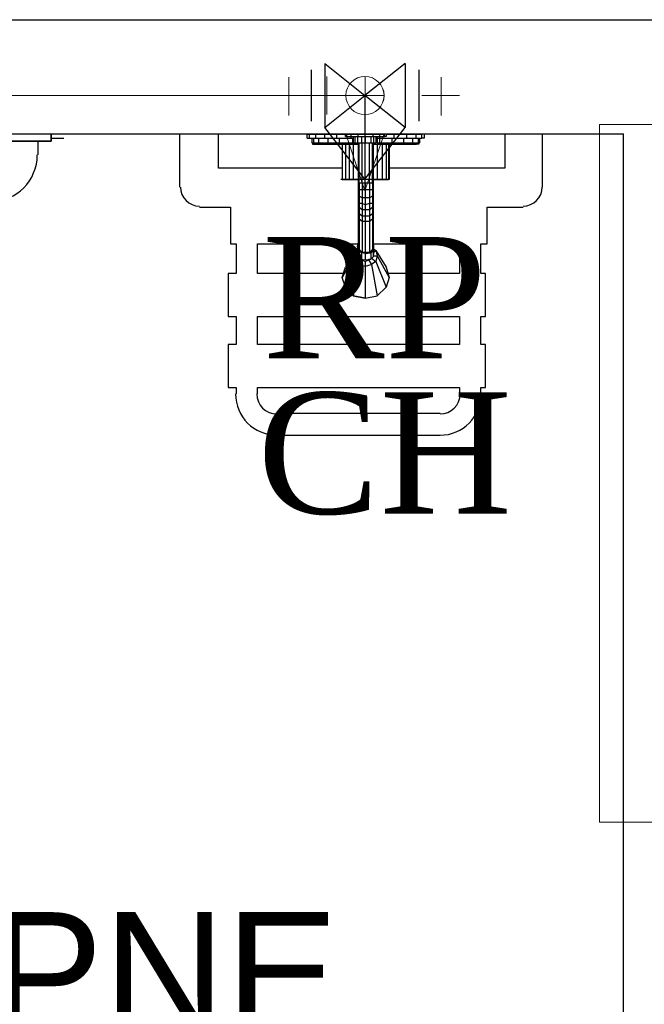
# Model space of a CAD drawing. Header units: millimetres. Extents: x 335 to 91596, y -1 to 84.
# Tile 49 of 87: x 381.25 to 382.34, y 19.31 to 21.03. Entities that reach past the tile are written whole.
import ezdxf

# ---------------------------------------------------------------- set-up
doc = ezdxf.new("R2010")
doc.units = ezdxf.units.MM
doc.header["$MEASUREMENT"] = 0
for name, color, linetype, lineweight in [('AF-Conexões detalhe', 7, 'Continuous', 20), ('AF-Textos conexão', 7, 'Continuous', 20), ('AF-Tubos detalhe', 5, 'Continuous', 20), ('DI-Detalhes', 7, 'Continuous', 20), ('Simbolos', 1, 'Continuous', 30), ('SIMBOLOS INT', 8, 'Continuous', 5), ('Simbolos_int', 1, 'Continuous', 30)]:
    doc.layers.add(name, color=color, linetype=linetype, lineweight=lineweight)
doc.styles.add('Arial', font='arial.ttf')
doc.styles.add('TimesNewRoman', font='times.ttf')

msp = doc.modelspace()

# ---------------------------------------------------------------- linework, layer by layer
at = {"color": 7}
for p, q in [((379.563, 21.0262), (383.497, 21.0262)), ((380.088, 20.8272), (382.303, 20.8272)), ((381.304, 20.8272), (381.304, 20.8142)), ((381.304, 20.8142), (381.304, 20.8272)), ((381.528, 20.8272), (381.528, 20.7342)), ((381.596, 20.7672), (381.596, 20.8272)), ((382.096, 20.8272), (382.096, 20.7672)), ((382.162, 20.7342), (382.162, 20.8272)), ((382.303, 17.1792), (382.303, 20.8272)), ((380.196, 20.8142), (381.304, 20.8142)), ((381.304, 20.8142), (381.21, 20.8142)), ((381.281, 20.8142), (381.281, 20.7902)), ((381.304, 20.8142), (381.281, 20.8142)), ((381.281, 20.8142), (381.281, 20.7902)), ((381.304, 20.8192), (381.326, 20.8192)), ((381.812, 20.7672), (381.596, 20.7672)), ((382.096, 20.7672), (381.894, 20.7672)), ((381.563, 20.6992), (381.617, 20.6992)), ((381.617, 20.6992), (381.617, 20.6352)), ((382.065, 20.6352), (382.065, 20.6992)), ((382.065, 20.6992), (382.128, 20.6992)), ((381.617, 20.6352), (381.627, 20.6352)), ((381.627, 20.6352), (381.627, 20.5832)), ((381.664, 20.5832), (381.664, 20.6352)), ((381.664, 20.6352), (381.84, 20.6352)), ((381.866, 20.6352), (382.017, 20.6352)), ((382.017, 20.6352), (382.017, 20.5832)), ((382.054, 20.5832), (382.054, 20.6352)), ((382.054, 20.6352), (382.065, 20.6352)), ((381.627, 20.5832), (381.613, 20.5832)), ((381.613, 20.5832), (381.613, 20.5082)), ((381.814, 20.5832), (381.664, 20.5832)), ((382.017, 20.5832), (381.893, 20.5832)), ((382.062, 20.5832), (382.054, 20.5832)), ((382.062, 20.5082), (382.062, 20.5832)), ((381.613, 20.5082), (381.627, 20.5082)), ((381.627, 20.5082), (381.627, 20.4592)), ((381.664, 20.4592), (381.664, 20.5082)), ((381.664, 20.5082), (382.017, 20.5082)), ((382.017, 20.5082), (382.017, 20.4592)), ((382.054, 20.4592), (382.054, 20.5082)), ((382.054, 20.5082), (382.062, 20.5082)), ((381.627, 20.4592), (381.613, 20.4592)), ((381.613, 20.4592), (381.613, 20.3842)), ((382.017, 20.4592), (381.664, 20.4592)), ((382.062, 20.4592), (382.054, 20.4592)), ((382.062, 20.3842), (382.062, 20.4592)), ((381.613, 20.3842), (381.627, 20.3842)), ((381.627, 20.3842), (381.627, 20.3732)), ((381.664, 20.3732), (381.664, 20.3842)), ((381.664, 20.3842), (381.665, 20.3842)), ((381.665, 20.3842), (382.017, 20.3842)), ((382.017, 20.3842), (382.017, 20.3732)), ((382.054, 20.3732), (382.054, 20.3842)), ((382.054, 20.3842), (382.062, 20.3842)), ((381.84, 20.3392), (381.698, 20.3392)), ((381.983, 20.3392), (381.84, 20.3392)), ((381.698, 20.3012), (381.84, 20.3012)), ((381.84, 20.3012), (381.983, 20.3012))]:
    msp.add_line(p, q, dxfattribs=at)
at = {"color": 8}
for p, q in [((381.751, 20.8192), (381.751, 20.8262)), ((381.751, 20.8262), (381.755, 20.8262)), ((381.755, 20.8262), (381.766, 20.8262)), ((381.755, 20.8192), (381.755, 20.8262)), ((381.766, 20.8262), (381.782, 20.8262)), ((381.766, 20.8192), (381.766, 20.8262)), ((381.782, 20.8262), (381.803, 20.8262)), ((381.782, 20.8192), (381.782, 20.8262)), ((381.803, 20.8262), (381.818, 20.8262)), ((381.803, 20.8192), (381.803, 20.8262)), ((381.818, 20.8222), (381.818, 20.8262)), ((381.818, 20.8262), (381.82, 20.8262)), ((381.82, 20.8262), (381.828, 20.8262)), ((381.82, 20.8222), (381.82, 20.8262)), ((381.828, 20.8262), (381.84, 20.8262)), ((381.828, 20.8222), (381.828, 20.8262)), ((381.84, 20.8262), (381.852, 20.8262)), ((381.84, 20.8222), (381.84, 20.8262)), ((381.852, 20.8262), (381.866, 20.8262)), ((381.852, 20.8222), (381.852, 20.8262)), ((381.866, 20.8262), (381.878, 20.8262)), ((381.866, 20.8222), (381.866, 20.8262)), ((381.878, 20.8262), (381.886, 20.8262)), ((381.878, 20.8222), (381.878, 20.8262)), ((381.889, 20.8262), (381.886, 20.8262)), ((381.886, 20.8222), (381.886, 20.8262)), ((381.889, 20.8262), (381.889, 20.8222)), ((381.889, 20.8262), (381.903, 20.8262)), ((381.903, 20.8262), (381.925, 20.8262)), ((381.903, 20.8192), (381.903, 20.8262)), ((381.925, 20.8262), (381.941, 20.8262)), ((381.925, 20.8192), (381.925, 20.8262)), ((381.941, 20.8262), (381.951, 20.8262)), ((381.941, 20.8192), (381.941, 20.8262)), ((381.955, 20.8262), (381.951, 20.8262)), ((381.951, 20.8192), (381.951, 20.8262)), ((381.955, 20.8262), (381.955, 20.8192)), ((381.751, 20.8192), (381.755, 20.8192)), ((381.755, 20.8192), (381.766, 20.8192)), ((381.759, 20.8192), (381.759, 20.8112)), ((381.759, 20.8112), (381.762, 20.8112)), ((381.76, 20.8112), (381.76, 20.8092)), ((381.76, 20.8092), (381.764, 20.8092)), ((381.762, 20.8192), (381.762, 20.8112)), ((381.762, 20.8112), (381.771, 20.8112)), ((381.764, 20.8112), (381.764, 20.8092)), ((381.764, 20.8092), (381.772, 20.8092)), ((381.766, 20.8192), (381.782, 20.8192)), ((381.771, 20.8192), (381.771, 20.8112)), ((381.771, 20.8112), (381.787, 20.8112)), ((381.772, 20.8112), (381.772, 20.8092)), ((381.772, 20.8092), (381.787, 20.8092)), ((381.782, 20.8192), (381.803, 20.8192)), ((381.787, 20.8192), (381.787, 20.8112)), ((381.787, 20.8112), (381.807, 20.8112)), ((381.787, 20.8112), (381.787, 20.8092)), ((381.787, 20.8092), (381.807, 20.8092)), ((381.803, 20.8192), (381.828, 20.8192)), ((381.807, 20.8192), (381.807, 20.8112)), ((381.807, 20.8112), (381.83, 20.8112)), ((381.807, 20.8112), (381.807, 20.8092)), ((381.807, 20.8092), (381.83, 20.8092)), ((381.812, 20.8092), (381.812, 20.7472)), ((381.812, 20.8092), (381.812, 20.7472)), ((381.818, 20.8222), (381.82, 20.8222)), ((381.818, 20.8092), (381.818, 20.7472)), ((381.82, 20.8222), (381.828, 20.8222)), ((381.824, 20.8092), (381.824, 20.7472)), ((381.828, 20.8222), (381.84, 20.8222)), ((381.828, 20.8192), (381.828, 20.8222)), ((381.828, 20.8192), (381.831, 20.8192)), ((381.83, 20.8192), (381.83, 20.8112)), ((381.83, 20.8112), (381.831, 20.8112)), ((381.83, 20.8112), (381.83, 20.8092)), ((381.83, 20.8092), (381.84, 20.8092)), ((381.831, 20.8222), (381.831, 20.8112)), ((381.831, 20.8112), (381.834, 20.8112)), ((381.831, 20.8092), (381.831, 20.7472)), ((381.834, 20.8222), (381.834, 20.8112)), ((381.834, 20.8112), (381.839, 20.8112)), ((381.839, 20.8222), (381.839, 20.8112)), ((381.839, 20.8112), (381.846, 20.8112)), ((381.84, 20.8222), (381.852, 20.8222)), ((381.84, 20.8112), (381.84, 20.7412)), ((381.842, 20.7412), (381.842, 20.8112)), ((381.846, 20.8222), (381.846, 20.8112)), ((381.846, 20.8112), (381.852, 20.8112)), ((381.847, 20.7412), (381.847, 20.8112)), ((381.852, 20.8222), (381.866, 20.8222)), ((381.852, 20.8222), (381.852, 20.8112)), ((381.852, 20.8112), (381.862, 20.8112)), ((381.852, 20.7412), (381.852, 20.8112)), ((381.86, 20.7412), (381.86, 20.8112)), ((381.862, 20.8222), (381.862, 20.8112)), ((381.862, 20.8112), (381.867, 20.8112)), ((381.865, 20.7412), (381.865, 20.8112)), ((381.866, 20.8222), (381.878, 20.8222)), ((381.866, 20.8112), (381.866, 20.7412)), ((381.866, 20.8092), (381.877, 20.8092)), ((381.867, 20.8222), (381.867, 20.8112)), ((381.867, 20.8112), (381.871, 20.8112)), ((381.871, 20.8222), (381.871, 20.8112)), ((381.873, 20.8112), (381.871, 20.8112)), ((381.873, 20.8222), (381.873, 20.8112)), ((381.873, 20.8192), (381.878, 20.8192)), ((381.873, 20.8112), (381.877, 20.8112)), ((381.873, 20.8092), (381.873, 20.7472)), ((381.877, 20.8192), (381.877, 20.8112)), ((381.877, 20.8112), (381.899, 20.8112)), ((381.877, 20.8112), (381.877, 20.8092)), ((381.877, 20.8092), (381.899, 20.8092)), ((381.878, 20.8222), (381.886, 20.8222)), ((381.878, 20.8192), (381.878, 20.8222)), ((381.878, 20.8192), (381.903, 20.8192)), ((381.882, 20.8092), (381.882, 20.7472)), ((381.889, 20.8222), (381.886, 20.8222)), ((381.889, 20.8092), (381.889, 20.7472)), ((381.893, 20.8092), (381.893, 20.7472)), ((381.894, 20.8092), (381.894, 20.7472)), ((381.899, 20.8192), (381.899, 20.8112)), ((381.899, 20.8112), (381.919, 20.8112)), ((381.899, 20.8112), (381.899, 20.8092)), ((381.899, 20.8092), (381.918, 20.8092)), ((381.903, 20.8192), (381.925, 20.8192)), ((381.918, 20.8112), (381.918, 20.8092)), ((381.918, 20.8092), (381.934, 20.8092)), ((381.919, 20.8192), (381.919, 20.8112)), ((381.919, 20.8112), (381.935, 20.8112)), ((381.925, 20.8192), (381.941, 20.8192)), ((381.934, 20.8112), (381.934, 20.8092)), ((381.934, 20.8092), (381.942, 20.8092)), ((381.935, 20.8192), (381.935, 20.8112)), ((381.935, 20.8112), (381.945, 20.8112)), ((381.941, 20.8192), (381.951, 20.8192)), ((381.942, 20.8112), (381.942, 20.8092)), ((381.946, 20.8092), (381.942, 20.8092)), ((381.945, 20.8192), (381.945, 20.8112)), ((381.947, 20.8112), (381.945, 20.8112)), ((381.946, 20.8112), (381.946, 20.8092)), ((381.947, 20.8192), (381.947, 20.8112)), ((381.955, 20.8192), (381.951, 20.8192)), ((381.812, 20.7472), (381.818, 20.7472)), ((381.818, 20.7472), (381.824, 20.7472)), ((381.824, 20.7472), (381.831, 20.7472)), ((381.831, 20.7472), (381.84, 20.7472)), ((381.84, 20.7412), (381.84, 20.7302)), ((381.84, 20.7412), (381.842, 20.7412)), ((381.847, 20.7412), (381.842, 20.7412)), ((381.842, 20.7412), (381.842, 20.7292)), ((381.852, 20.7412), (381.847, 20.7412)), ((381.847, 20.7412), (381.847, 20.7292)), ((381.86, 20.7412), (381.852, 20.7412)), ((381.852, 20.7412), (381.852, 20.7292)), ((381.865, 20.7412), (381.86, 20.7412)), ((381.86, 20.7412), (381.86, 20.7292)), ((381.866, 20.7412), (381.865, 20.7412)), ((381.865, 20.7412), (381.865, 20.7292)), ((381.866, 20.7472), (381.873, 20.7472)), ((381.866, 20.7412), (381.866, 20.7302)), ((381.873, 20.7472), (381.882, 20.7472)), ((381.882, 20.7472), (381.889, 20.7472)), ((381.889, 20.7472), (381.893, 20.7472)), ((381.894, 20.7472), (381.893, 20.7472)), ((381.84, 20.7302), (381.84, 20.7192)), ((381.84, 20.7302), (381.842, 20.7292)), ((381.847, 20.7292), (381.842, 20.7292)), ((381.842, 20.7292), (381.842, 20.7182)), ((381.852, 20.7292), (381.847, 20.7292)), ((381.847, 20.7292), (381.847, 20.7152)), ((381.86, 20.7292), (381.852, 20.7292)), ((381.852, 20.7292), (381.852, 20.7152)), ((381.865, 20.7292), (381.86, 20.7292)), ((381.86, 20.7292), (381.86, 20.7152)), ((381.866, 20.7302), (381.865, 20.7292)), ((381.865, 20.7292), (381.865, 20.7182)), ((381.866, 20.7302), (381.866, 20.7192)), ((381.84, 20.7192), (381.842, 20.7182)), ((381.84, 20.7192), (381.84, 20.7092)), ((381.84, 20.7092), (381.84, 20.6982)), ((381.84, 20.7092), (381.842, 20.7052)), ((381.847, 20.7152), (381.842, 20.7182)), ((381.842, 20.7182), (381.842, 20.7052)), ((381.847, 20.7052), (381.842, 20.7052)), ((381.842, 20.7052), (381.842, 20.6982)), ((381.852, 20.7152), (381.847, 20.7152)), ((381.847, 20.7152), (381.847, 20.7052)), ((381.852, 20.7032), (381.847, 20.7052)), ((381.847, 20.7052), (381.847, 20.6942)), ((381.86, 20.7152), (381.852, 20.7152)), ((381.852, 20.7152), (381.852, 20.7032)), ((381.86, 20.7052), (381.852, 20.7032)), ((381.852, 20.7032), (381.852, 20.6942)), ((381.865, 20.7182), (381.86, 20.7152)), ((381.86, 20.7152), (381.86, 20.7052)), ((381.865, 20.7052), (381.86, 20.7052)), ((381.86, 20.7052), (381.86, 20.6942)), ((381.866, 20.7192), (381.865, 20.7182)), ((381.865, 20.7182), (381.865, 20.7052)), ((381.866, 20.7092), (381.865, 20.7052)), ((381.865, 20.7052), (381.865, 20.6982)), ((381.866, 20.7192), (381.866, 20.7092)), ((381.866, 20.7092), (381.866, 20.6982)), ((381.84, 20.6982), (381.84, 20.6902)), ((381.84, 20.6982), (381.842, 20.6982)), ((381.84, 20.6902), (381.84, 20.6822)), ((381.84, 20.6902), (381.842, 20.6872)), ((381.847, 20.6942), (381.842, 20.6982)), ((381.842, 20.6982), (381.842, 20.6872)), ((381.847, 20.6832), (381.842, 20.6872)), ((381.842, 20.6872), (381.842, 20.6782)), ((381.852, 20.6942), (381.847, 20.6942)), ((381.847, 20.6942), (381.847, 20.6832)), ((381.86, 20.6942), (381.852, 20.6942)), ((381.852, 20.6942), (381.852, 20.6832)), ((381.865, 20.6982), (381.86, 20.6942)), ((381.86, 20.6942), (381.86, 20.6832)), ((381.865, 20.6872), (381.86, 20.6832)), ((381.866, 20.6982), (381.865, 20.6982)), ((381.865, 20.6982), (381.865, 20.6872)), ((381.866, 20.6902), (381.865, 20.6872)), ((381.865, 20.6872), (381.865, 20.6782)), ((381.866, 20.6982), (381.866, 20.6902)), ((381.866, 20.6902), (381.866, 20.6822)), ((381.84, 20.6822), (381.84, 20.6302)), ((381.84, 20.6822), (381.842, 20.6782)), ((381.847, 20.6742), (381.842, 20.6782)), ((381.842, 20.6782), (381.842, 20.6242)), ((381.852, 20.6832), (381.847, 20.6832)), ((381.847, 20.6832), (381.847, 20.6742)), ((381.852, 20.6742), (381.847, 20.6742)), ((381.847, 20.6742), (381.847, 20.6202)), ((381.86, 20.6832), (381.852, 20.6832)), ((381.852, 20.6832), (381.852, 20.6742)), ((381.86, 20.6742), (381.852, 20.6742)), ((381.852, 20.6742), (381.852, 20.6202)), ((381.86, 20.6832), (381.86, 20.6742)), ((381.865, 20.6782), (381.86, 20.6742)), ((381.86, 20.6742), (381.86, 20.6202)), ((381.866, 20.6822), (381.865, 20.6782)), ((381.865, 20.6782), (381.865, 20.6242)), ((381.866, 20.6822), (381.866, 20.6302)), ((381.839, 20.6302), (381.84, 20.6362)), ((381.84, 20.6362), (381.84, 20.6242)), ((381.866, 20.6362), (381.867, 20.6302)), ((381.866, 20.6362), (381.866, 20.6242)), ((381.835, 20.6232), (381.818, 20.5942)), ((381.831, 20.6142), (381.835, 20.6232)), ((381.835, 20.6232), (381.839, 20.6262)), ((381.839, 20.6202), (381.835, 20.6232)), ((381.84, 20.6242), (381.839, 20.6302)), ((381.839, 20.6302), (381.839, 20.6192)), ((381.84, 20.6122), (381.839, 20.6192)), ((381.84, 20.6302), (381.842, 20.6242)), ((381.84, 20.6242), (381.842, 20.6262)), ((381.846, 20.6192), (381.84, 20.6242)), ((381.84, 20.6242), (381.84, 20.6122)), ((381.84, 20.6242), (381.844, 20.6242)), ((381.847, 20.6202), (381.842, 20.6242)), ((381.844, 20.6202), (381.844, 20.6232)), ((381.844, 20.6232), (381.844, 20.6202)), ((381.852, 20.6182), (381.846, 20.6192)), ((381.846, 20.6192), (381.846, 20.6082)), ((381.852, 20.6202), (381.847, 20.6202)), ((381.86, 20.6202), (381.852, 20.6202)), ((381.852, 20.6202), (381.852, 20.6182)), ((381.852, 20.6182), (381.862, 20.6192)), ((381.852, 20.6182), (381.852, 20.6072)), ((381.865, 20.6242), (381.86, 20.6202)), ((381.86, 20.6202), (381.862, 20.6192)), ((381.866, 20.6242), (381.862, 20.6192)), ((381.862, 20.6192), (381.862, 20.6082)), ((381.866, 20.6242), (381.863, 20.6242)), ((381.863, 20.6232), (381.863, 20.6202)), ((381.863, 20.6232), (381.863, 20.6202)), ((381.866, 20.6302), (381.865, 20.6242)), ((381.865, 20.6262), (381.866, 20.6242)), ((381.867, 20.6302), (381.866, 20.6242)), ((381.866, 20.6242), (381.866, 20.6122)), ((381.867, 20.6192), (381.866, 20.6122)), ((381.867, 20.6302), (381.867, 20.6192)), ((381.867, 20.6262), (381.871, 20.6232)), ((381.867, 20.6202), (381.871, 20.6232)), ((381.871, 20.6232), (381.889, 20.5942)), ((381.871, 20.6232), (381.873, 20.6142)), ((381.831, 20.6142), (381.812, 20.5762)), ((381.835, 20.6042), (381.818, 20.5592)), ((381.835, 20.6042), (381.831, 20.6142)), ((381.84, 20.6142), (381.831, 20.6142)), ((381.844, 20.6102), (381.835, 20.6042)), ((381.842, 20.5992), (381.835, 20.6042)), ((381.846, 20.6082), (381.84, 20.6122)), ((381.847, 20.6072), (381.842, 20.5992)), ((381.846, 20.6082), (381.852, 20.6072)), ((381.847, 20.6072), (381.847, 20.6082)), ((381.847, 20.6072), (381.852, 20.6042)), ((381.852, 20.6072), (381.862, 20.6082)), ((381.852, 20.6042), (381.858, 20.6072)), ((381.852, 20.6042), (381.852, 20.5962)), ((381.86, 20.6082), (381.858, 20.6072)), ((381.858, 20.6072), (381.863, 20.5992)), ((381.866, 20.6122), (381.862, 20.6082)), ((381.863, 20.6102), (381.871, 20.6042)), ((381.871, 20.6042), (381.863, 20.5992)), ((381.866, 20.6142), (381.873, 20.6142)), ((381.873, 20.6142), (381.871, 20.6042)), ((381.871, 20.6042), (381.889, 20.5592)), ((381.873, 20.6142), (381.894, 20.5762)), ((381.812, 20.5762), (381.818, 20.5942)), ((381.812, 20.5762), (381.818, 20.5942)), ((381.842, 20.5992), (381.831, 20.5442)), ((381.842, 20.5992), (381.852, 20.5962)), ((381.852, 20.5962), (381.863, 20.5992)), ((381.852, 20.5962), (381.852, 20.5402)), ((381.863, 20.5992), (381.873, 20.5442)), ((381.889, 20.5942), (381.894, 20.5762)), ((381.889, 20.5942), (381.894, 20.5762)), ((381.818, 20.5592), (381.812, 20.5762)), ((381.818, 20.5592), (381.812, 20.5762)), ((381.894, 20.5762), (381.889, 20.5592)), ((381.894, 20.5762), (381.889, 20.5592)), ((381.831, 20.5442), (381.818, 20.5592)), ((381.831, 20.5442), (381.818, 20.5592)), ((381.889, 20.5592), (381.873, 20.5442)), ((381.889, 20.5592), (381.873, 20.5442)), ((381.831, 20.5442), (381.852, 20.5402)), ((381.852, 20.5402), (381.831, 20.5442)), ((381.852, 20.5402), (381.873, 20.5442)), ((381.852, 20.5402), (381.873, 20.5442))]:
    msp.add_line(p, q, dxfattribs=at)
at = {"color": 7}
for centre, radius, start, end in [((381.199, 20.7902), 0.0809, 270, 0), ((381.199, 20.7902), 0.0809, 270, 0), ((381.563, 20.7342), 0.0332, 180, 270), ((382.128, 20.7342), 0.0332, 270, 0), ((381.698, 20.3732), 0.072, 180, 270), ((381.698, 20.3732), 0.035, 180, 270), ((381.983, 20.3732), 0.072, 270, 0), ((381.983, 20.3732), 0.035, 270, 0)]:
    msp.add_arc(centre, radius, start, end, dxfattribs=at)
at = {"layer": 'AF-Conexões detalhe', "linetype": 'Continuous'}
for p, q in [((381.7852, 20.8606), (381.7852, 20.9273)), ((381.8519, 20.8939), (381.7852, 20.8939)), ((381.8519, 20.8939), (381.8519, 20.7273)), ((381.8186, 20.8273), (381.8852, 20.8273)), ((381.8186, 20.8273), (381.8519, 20.7273)), ((381.8852, 20.8273), (381.8519, 20.7273))]:
    msp.add_line(p, q, dxfattribs=at)
for centre in [(381.8518, 20.8939), (381.8519, 20.8939), (381.8519, 20.8939)]:
    msp.add_circle(centre, 0.0333, dxfattribs=at)
at = {"layer": 'AF-Tubos detalhe'}
for p, q in [((380.4213, 20.8939), (381.7852, 20.8939)), ((381.8519, 20.8939), (381.8518, 20.8939)), ((381.8518, 20.8939), (381.8519, 20.8939))]:
    msp.add_line(p, q, dxfattribs=at)
at = {"layer": 'DI-Detalhes', "color": 3, "linetype": 'Continuous'}
msp.add_lwpolyline([(382.2611, 19.6257), (387.5447, 19.6257), (387.5447, 20.8432), (382.2611, 20.8432), (382.2611, 19.6257)], close=True, dxfattribs=at)
at = {"layer": 'Simbolos'}
for p, q in [((381.7818, 20.9499), (381.8518, 20.8939)), ((381.7818, 20.9499), (381.7818, 20.8379)), ((381.9218, 20.9499), (381.8518, 20.8939)), ((381.9218, 20.9499), (381.9218, 20.8379)), ((381.7818, 20.8379), (381.8518, 20.8939)), ((381.9218, 20.8379), (381.8518, 20.8939)), ((381.8518, 20.8939), (381.8518, 20.7479)), ((381.8518, 20.7479), (381.7818, 20.8379)), ((381.8518, 20.7479), (381.9218, 20.8379)), ((381.8098, 20.7479), (381.8938, 20.7479))]:
    msp.add_line(p, q, dxfattribs=at)
at = {"layer": 'SIMBOLOS INT', "linetype": 'Continuous'}
for p, q in [((381.719, 20.8589), (381.719, 20.9259)), ((381.852, 20.8589), (381.852, 20.9259)), ((381.985, 20.8589), (381.985, 20.9259)), ((381.751, 20.8939), (381.684, 20.8939)), ((381.719, 20.8939), (381.751, 20.8939)), ((381.884, 20.8939), (381.817, 20.8939)), ((381.852, 20.8939), (381.884, 20.8939)), ((382.017, 20.8939), (381.951, 20.8939)), ((381.985, 20.8939), (382.017, 20.8939))]:
    msp.add_line(p, q, dxfattribs=at)
at = {"layer": 'Simbolos_int'}
for p, q in [((381.7578, 20.9389), (381.7578, 20.8489)), ((381.9458, 20.9389), (381.9458, 20.8489))]:
    msp.add_line(p, q, dxfattribs=at)

# ---------------------------------------------------------------- texts
at = {"insert": (381.214, 19.2541), "char_height": 0.2118, "width": 2.430459, "attachment_point": 8, "line_spacing_factor": 0.798, "style": 'Arial'}
msp.add_mtext('WC PNE', dxfattribs=at)
at = {"layer": 'AF-Textos conexão', "char_height": 0.2118, "attachment_point": 7, "line_spacing_factor": 0.798, "style": 'TimesNewRoman'}
for s, insert, width in [('RP', (381.673, 20.4351), 0.743958), ('CH', (381.664, 20.1611), 0.844733)]:
    msp.add_mtext(s, dxfattribs=dict(at, insert=insert, width=width))

doc.saveas('drawing.dxf')
